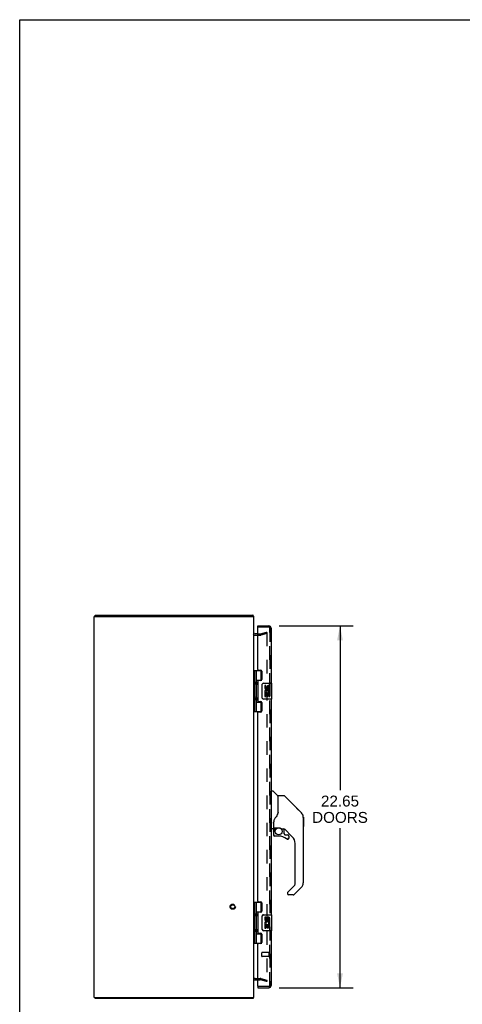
# Model space of a CAD drawing. Header units: inches. Extents: x 0 to 155, y 0 to 100.
# Tile 3 of 19: x 0 to 28, y 38 to 100. Entities that reach past the tile are written whole.
import ezdxf

# ---------------------------------------------------------------- set-up
doc = ezdxf.new("R2010")
doc.units = ezdxf.units.IN
doc.header["$LTSCALE"] = 8.5
doc.header["$MEASUREMENT"] = 0
doc.linetypes.add('HIDDEN', pattern=[0.2, 0.1, -0.1])
doc.layers.get('0').update_dxf_attribs({"linetype": 'CONTINUOUS'})
for name, color, linetype in [('DEFAULT_2', 8, 'HIDDEN'), ('DIMENSIONS', 7, 'CONTINUOUS'), ('DOOR_ASSEMBLY_LEFT', 7, 'CONTINUOUS'), ('DOOR_ASSEMBLY_RIGHT', 7, 'CONTINUOUS')]:
    doc.layers.add(name, color=color, linetype=linetype)
doc.styles.get("Standard").update_dxf_attribs({"font": 'arial.ttf'})
doc.dimstyles.new('DIMSTYLE_1', dxfattribs={"dimtxt": 0.681818, "dimasz": 0.909091, "dimexe": 0.09, "dimexo": 0.07, "dimgap": 0.0375, "dimtad": 0, "dimtih": 1, "dimtoh": 1, "dimzin": 4, "dimdsep": 46, "dimtxsty": 'Standard', "dimblk": '_FILLED', "dimblk1": '_FILLED', "dimblk2": '_FILLED', "dimcen": 0.09, "dimadec": 3, "dimazin": 1, "dimtfac": 1, "dimtdec": 3, "dimtofl": 0, "dimtmove": 0, "dimatfit": 3, "dimldrblk": '_FILLED', "dimfxl": 0, "dimtolj": 1, "dimtzin": 4, "dimarcsym": 0})

# ---------------------------------------------------------------- blocks, each defined once
blk = doc.blocks.new('_FILLED')
at = {"color": 0, "linetype": 'ByBlock'}
blk.add_solid([(0, 0), (-1, 0.2), (-1, -0.2)], dxfattribs=at)
blk = doc.blocks.new('*D9')
at = {"layer": 'DIMENSIONS', "color": 2, "linetype": 'Continuous'}
for p, q in [((16.226, 62.046), (20.858, 62.046)), ((20.04, 62.046), (20.04, 51.765)), ((20.04, 39.396), (20.04, 49.379)), ((16.226, 39.396), (20.858, 39.396))]:
    blk.add_line(p, q, dxfattribs=at)
at = {"layer": 'DIMENSIONS', "color": 2, "linetype": 'Continuous', "xscale": 0.9090909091, "yscale": 0.9090909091, "zscale": 0.9090909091}
for p, rotation in [((20.04, 62.046), 90), ((20.04, 39.396), 270)]:
    blk.add_blockref('_FILLED', p, dxfattribs=dict(at, rotation=rotation))
at = {"layer": 'DIMENSIONS', "color": 2, "linetype": 'Continuous', "insert": (20.04, 51.425), "char_height": 0.6818, "width": 3.48766, "attachment_point": 2, "line_spacing_factor": 0.9}
blk.add_mtext('22.65\\PDOORS', dxfattribs=at)

msp = doc.modelspace()

# ---------------------------------------------------------------- linework, layer by layer
at = {"color": 7, "linetype": 'Continuous'}
for p, q in [((0, 0), (0, 100)), ((0, 100), (154.545, 100)), ((4.72, 62.646), (4.72, 62.721)), ((4.72, 38.796), (4.72, 38.721)), ((14.594, 38.796), (14.594, 38.721))]:
    msp.add_line(p, q, dxfattribs=at)
at = {"color": 3, "linetype": 'Continuous'}
for p, q in [((4.657, 38.796), (4.657, 62.646)), ((4.657, 62.646), (14.657, 62.646)), ((4.72, 62.721), (14.594, 62.721)), ((14.657, 38.796), (14.657, 62.646)), ((14.9, 61.546), (14.727, 61.546)), ((14.727, 39.896), (14.9, 39.896)), ((4.657, 38.796), (14.657, 38.796)), ((14.594, 38.721), (4.72, 38.721))]:
    msp.add_line(p, q, dxfattribs=at)
for points in [[(14.606, 62.698), (14.605, 62.703), (14.604, 62.705), (14.603, 62.707), (14.603, 62.71), (14.602, 62.712), (14.601, 62.713), (14.6, 62.715), (14.6, 62.717), (14.599, 62.718), (14.598, 62.719), (14.597, 62.72), (14.596, 62.72), (14.595, 62.721), (14.594, 62.721)], [(14.615, 62.678), (14.614, 62.679), (14.613, 62.681), (14.612, 62.683), (14.61, 62.685), (14.609, 62.687), (14.608, 62.69), (14.608, 62.692), (14.607, 62.695), (14.606, 62.698)], [(14.605, 38.739), (14.604, 38.736), (14.603, 38.734), (14.603, 38.732), (14.602, 38.73), (14.601, 38.728), (14.6, 38.726), (14.6, 38.724), (14.599, 38.723), (14.598, 38.722), (14.597, 38.721), (14.596, 38.721), (14.595, 38.721), (14.594, 38.721)], [(14.615, 38.764), (14.614, 38.762), (14.613, 38.761), (14.612, 38.759), (14.61, 38.757), (14.609, 38.754), (14.608, 38.752), (14.608, 38.749), (14.607, 38.746), (14.606, 38.744), (14.605, 38.739)]]:
    msp.add_lwpolyline(points, dxfattribs=at)
for centre, radius, start, end in [((14.512, 62.576), 0.145, 28.86869, 44.60138), ((14.727, 61.616), 0.07, 180, 270), ((14.727, 39.826), 0.07, 90, 180), ((14.512, 38.866), 0.145, 315.39862, 331.13131)]:
    msp.add_arc(centre, radius, start, end, dxfattribs=at)
at = {"layer": 'DEFAULT_2', "color": 8, "linetype": 'HIDDEN'}
for p, q in [((15.066, 61.547), (15.45, 61.65)), ((15.45, 61.65), (15.469, 61.578)), ((15.456, 61.644), (15.455, 61.645)), ((15.458, 61.644), (15.456, 61.644)), ((14.722, 61.471), (15.059, 61.471)), ((14.9, 61.546), (15.055, 61.546)), ((15.469, 61.578), (15.085, 61.475)), ((15.469, 61.63), (15.469, 39.812)), ((15.47, 61.595), (15.47, 61.283)), ((14.722, 39.971), (15.059, 39.971)), ((14.9, 39.896), (15.055, 39.896)), ((15.45, 39.791), (15.066, 39.894)), ((15.085, 39.967), (15.469, 39.864)), ((15.469, 39.864), (15.45, 39.791))]:
    msp.add_line(p, q, dxfattribs=at)
for points in [[(15.455, 61.645), (15.455, 61.645), (15.453, 61.644), (15.451, 61.644)], [(15.458, 61.644), (15.46, 61.644), (15.461, 61.643), (15.463, 61.642), (15.464, 61.641), (15.465, 61.64), (15.466, 61.639), (15.467, 61.638), (15.468, 61.636), (15.469, 61.635), (15.469, 61.633), (15.469, 61.631), (15.469, 61.63)], [(15.455, 39.797), (15.455, 39.797), (15.453, 39.797), (15.451, 39.797)], [(15.469, 39.812), (15.469, 39.81), (15.469, 39.808), (15.469, 39.807), (15.468, 39.805), (15.467, 39.804), (15.466, 39.802), (15.465, 39.801), (15.464, 39.8), (15.463, 39.799), (15.461, 39.798), (15.46, 39.798), (15.458, 39.797), (15.456, 39.797), (15.455, 39.797)]]:
    msp.add_lwpolyline(points, dxfattribs=at)
for radius in [0.164, 0.124]:
    msp.add_circle((13.332, 44.471), radius, dxfattribs=at)
for centre, radius, start, end in [((14.727, 61.616), 0.145, 218.75492, 270), ((15.055, 61.586), 0.04, 270, 285), ((15.055, 61.586), 0.115, 270, 285), ((14.727, 39.826), 0.145, 90, 141.24508), ((15.055, 39.856), 0.115, 75, 90), ((15.055, 39.856), 0.04, 75, 90)]:
    msp.add_arc(centre, radius, start, end, dxfattribs=at)
at = {"layer": 'DOOR_ASSEMBLY_LEFT', "color": 7, "linetype": 'Continuous'}
for p, q in [((14.9, 61.971), (14.9, 62.046)), ((14.92, 61.971), (14.9, 61.971)), ((14.657, 59.25), (15.141, 59.25)), ((14.696, 59.25), (14.696, 56.691)), ((14.795, 59.25), (14.795, 58.563)), ((15.115, 58.66), (15.115, 59.25)), ((14.795, 58.66), (15.142, 58.66)), ((15.084, 58.651), (15.084, 58.628)), ((15.084, 58.651), (15.135, 58.651)), ((14.795, 58.363), (14.795, 57.579)), ((14.811, 58.463), (14.811, 58.533)), ((14.811, 58.463), (14.811, 58.393)), ((14.811, 58.463), (14.811, 58.463)), ((15.16, 57.571), (15.16, 58.371)), ((15.26, 58.471), (15.77, 58.471)), ((15.335, 58.316), (15.335, 58.18)), ((15.398, 58.316), (15.335, 58.316)), ((15.398, 58.18), (15.398, 58.316)), ((15.463, 58.243), (15.463, 58.174)), ((15.524, 58.18), (15.524, 58.222)), ((15.587, 58.086), (15.587, 58.222)), ((15.587, 58.086), (15.647, 58.086)), ((15.647, 58.086), (15.647, 58.243)), ((15.647, 57.902), (15.647, 57.955)), ((15.785, 57.486), (15.785, 58.456)), ((14.795, 57.379), (14.795, 56.691)), ((14.811, 57.479), (14.811, 57.549)), ((14.811, 57.479), (14.811, 57.409)), ((14.811, 57.479), (14.811, 57.479)), ((15.77, 57.471), (15.26, 57.471)), ((15.335, 57.855), (15.335, 57.625)), ((15.354, 57.855), (15.335, 57.855)), ((15.335, 57.625), (15.398, 57.625)), ((15.388, 57.855), (15.415, 57.874)), ((15.388, 57.855), (15.647, 57.855)), ((15.398, 57.625), (15.398, 57.792)), ((15.398, 57.792), (15.463, 57.792)), ((15.463, 57.792), (15.463, 57.656)), ((15.463, 57.656), (15.524, 57.656)), ((15.524, 57.656), (15.524, 57.792)), ((15.524, 57.792), (15.587, 57.792)), ((15.579, 57.891), (15.637, 57.866)), ((15.587, 57.625), (15.587, 57.792)), ((15.587, 57.625), (15.647, 57.625)), ((15.647, 57.625), (15.647, 57.855)), ((14.795, 57.282), (15.142, 57.282)), ((15.084, 57.313), (15.084, 57.291)), ((15.135, 57.291), (15.084, 57.291)), ((15.115, 56.691), (15.115, 57.282)), ((14.657, 56.691), (15.141, 56.691)), ((15.764, 51.666), (15.725, 51.666)), ((15.764, 49.351), (15.764, 51.717)), ((15.772, 51.725), (15.827, 51.725)), ((16.149, 51.418), (15.855, 51.713)), ((16.158, 51.397), (16.158, 50.346)), ((16.166, 50.358), (16.166, 51.402)), ((16.527, 51.41), (16.174, 51.41)), ((16.583, 51.387), (17.625, 50.344)), ((17.32, 50.649), (17.32, 50.649)), ((17.626, 50.343), (17.326, 50.644)), ((16.165, 50.366), (16.145, 50.309)), ((17.693, 50.254), (17.693, 50.253)), ((17.741, 50.065), (17.741, 45.963)), ((17.748, 50.069), (17.748, 49.482)), ((15.764, 49.402), (15.725, 49.402)), ((15.843, 49.343), (15.772, 49.343)), ((15.882, 49.787), (15.882, 49.785)), ((15.882, 49.785), (15.882, 49.382)), ((15.883, 49.706), (15.884, 49.713)), ((15.883, 49.699), (15.883, 49.706)), ((15.884, 49.719), (15.886, 49.726)), ((15.884, 49.713), (15.884, 49.719)), ((15.886, 49.726), (15.887, 49.732)), ((15.891, 49.814), (15.89, 49.789)), ((15.89, 49.434), (15.89, 49.789)), ((15.91, 49.414), (16.205, 49.414)), ((16.009, 49.414), (15.944, 49.349)), ((15.95, 49.343), (15.948, 49.345)), ((15.952, 49.341), (15.95, 49.343)), ((16.402, 49.343), (16.478, 49.343)), ((16.516, 49.339), (16.516, 49.056)), ((17.056, 48.846), (16.561, 49.342)), ((15.886, 49.21), (15.886, 48.972)), ((15.889, 49.21), (15.898, 49.21)), ((15.898, 48.972), (15.889, 48.972)), ((16.201, 48.893), (15.965, 48.893)), ((16.52, 49.047), (16.592, 48.975)), ((16.6, 48.972), (16.753, 48.972)), ((16.761, 48.698), (16.753, 48.697)), ((16.829, 48.774), (16.821, 48.774)), ((16.829, 48.774), (16.829, 48.765)), ((16.831, 48.893), (16.831, 48.774)), ((17.229, 45.877), (17.229, 48.429)), ((16.774, 45.39), (17.206, 45.821)), ((17.625, 45.684), (17.173, 45.232)), ((16.756, 45.347), (16.756, 45.288)), ((17.118, 45.209), (16.835, 45.209)), ((14.657, 44.75), (15.141, 44.75)), ((14.696, 44.75), (14.696, 42.191)), ((14.795, 44.75), (14.795, 44.063)), ((15.115, 44.16), (15.115, 44.75)), ((14.795, 44.16), (15.142, 44.16)), ((14.795, 43.863), (14.795, 43.079)), ((14.811, 43.963), (14.811, 44.033)), ((14.811, 43.963), (14.811, 43.893)), ((14.811, 43.963), (14.811, 43.963)), ((15.084, 44.151), (15.135, 44.151)), ((15.084, 44.151), (15.084, 44.128)), ((15.16, 43.071), (15.16, 43.871)), ((15.26, 43.971), (15.77, 43.971)), ((15.398, 43.816), (15.335, 43.816)), ((15.335, 43.816), (15.335, 43.68)), ((15.398, 43.68), (15.398, 43.816)), ((15.785, 42.986), (15.785, 43.956)), ((15.354, 43.355), (15.335, 43.355)), ((15.335, 43.355), (15.335, 43.125)), ((15.388, 43.355), (15.415, 43.374)), ((15.388, 43.355), (15.647, 43.355)), ((15.398, 43.292), (15.463, 43.292)), ((15.398, 43.125), (15.398, 43.292)), ((15.463, 43.743), (15.463, 43.674)), ((15.463, 43.292), (15.463, 43.156)), ((15.463, 43.156), (15.524, 43.156)), ((15.524, 43.68), (15.524, 43.722)), ((15.524, 43.292), (15.587, 43.292)), ((15.524, 43.156), (15.524, 43.292)), ((15.579, 43.391), (15.637, 43.366)), ((15.587, 43.586), (15.587, 43.722)), ((15.587, 43.586), (15.647, 43.586)), ((15.587, 43.125), (15.587, 43.292)), ((15.647, 43.586), (15.647, 43.743)), ((15.647, 43.402), (15.647, 43.455)), ((15.647, 43.125), (15.647, 43.355)), ((14.795, 42.879), (14.795, 42.191)), ((14.795, 42.782), (15.142, 42.782)), ((14.811, 42.979), (14.811, 43.049)), ((14.811, 42.979), (14.811, 42.909)), ((14.811, 42.979), (14.811, 42.979)), ((15.084, 42.813), (15.084, 42.791)), ((15.135, 42.791), (15.084, 42.791)), ((15.115, 42.191), (15.115, 42.782)), ((15.77, 42.971), (15.26, 42.971)), ((15.335, 43.125), (15.398, 43.125)), ((15.587, 43.125), (15.647, 43.125)), ((14.657, 42.191), (15.141, 42.191)), ((14.9, 39.471), (14.92, 39.471)), ((14.9, 39.471), (14.9, 39.396))]:
    msp.add_line(p, q, dxfattribs=at)
at = {"layer": 'DOOR_ASSEMBLY_LEFT', "color": 3, "linetype": 'Continuous'}
for p, q in [((14.9, 62.046), (15.59, 62.046)), ((14.9, 59.312), (14.9, 61.951)), ((15.725, 61.911), (15.725, 58.471)), ((14.931, 59.281), (15.087, 59.281)), ((15.15, 59.218), (15.15, 58.691)), ((14.9, 58.597), (14.9, 57.344)), ((15.087, 58.628), (14.931, 58.628)), ((15.725, 57.471), (15.725, 43.971)), ((14.931, 57.313), (15.087, 57.313)), ((15.15, 57.25), (15.15, 56.723)), ((14.9, 44.812), (14.9, 56.629)), ((15.087, 56.66), (14.931, 56.66)), ((14.931, 44.781), (15.087, 44.781)), ((15.15, 44.718), (15.15, 44.191)), ((14.9, 44.097), (14.9, 42.844)), ((15.087, 44.128), (14.931, 44.128)), ((14.931, 42.813), (15.087, 42.813)), ((15.15, 42.75), (15.15, 42.223)), ((15.725, 42.971), (15.725, 39.531)), ((14.9, 39.491), (14.9, 42.129)), ((15.087, 42.16), (14.931, 42.16)), ((14.9, 39.396), (15.59, 39.396))]:
    msp.add_line(p, q, dxfattribs=at)
at = {"layer": 'DOOR_ASSEMBLY_LEFT', "color": 8, "linetype": 'HIDDEN'}
for p, q in [((15.59, 61.971), (14.92, 61.971)), ((15.65, 39.531), (15.65, 61.911)), ((15.15, 41.357), (15.15, 41.585)), ((15.607, 41.595), (15.16, 41.595)), ((15.607, 41.347), (15.16, 41.347)), ((15.607, 41.329), (15.607, 41.613)), ((15.59, 39.471), (14.92, 39.471))]:
    msp.add_line(p, q, dxfattribs=at)
at = {"layer": 'DOOR_ASSEMBLY_LEFT', "color": 7, "linetype": 'Continuous'}
for points in [[(14.795, 58.607), (14.796, 58.598), (14.798, 58.589), (14.801, 58.578), (14.805, 58.567), (14.809, 58.555), (14.814, 58.544), (14.819, 58.532), (14.824, 58.52), (14.828, 58.509), (14.832, 58.497), (14.835, 58.486), (14.837, 58.474), (14.837, 58.463), (14.837, 58.451), (14.835, 58.44), (14.832, 58.428), (14.828, 58.417), (14.824, 58.405), (14.819, 58.393), (14.814, 58.382), (14.809, 58.37), (14.805, 58.358), (14.801, 58.347), (14.798, 58.337), (14.796, 58.327), (14.795, 58.319)], [(15.16, 58.371), (15.16, 58.377), (15.161, 58.383), (15.162, 58.389), (15.163, 58.395), (15.165, 58.401), (15.167, 58.407)], [(14.795, 57.623), (14.796, 57.614), (14.798, 57.605), (14.801, 57.594), (14.805, 57.583), (14.809, 57.571), (14.814, 57.56), (14.819, 57.548), (14.824, 57.536), (14.828, 57.525), (14.832, 57.513), (14.835, 57.502), (14.837, 57.49), (14.837, 57.479), (14.837, 57.467), (14.835, 57.456), (14.832, 57.444), (14.828, 57.433), (14.824, 57.421), (14.819, 57.409), (14.814, 57.398), (14.809, 57.386), (14.805, 57.374), (14.801, 57.363), (14.798, 57.353), (14.796, 57.343), (14.795, 57.335)], [(15.167, 57.535), (15.165, 57.54), (15.163, 57.546), (15.162, 57.552), (15.161, 57.558), (15.16, 57.564), (15.16, 57.571)], [(16.583, 51.387), (16.575, 51.393), (16.566, 51.399), (16.557, 51.404), (16.548, 51.407), (16.537, 51.409), (16.527, 51.41)], [(15.944, 49.96), (15.933, 49.943), (15.918, 49.915), (15.905, 49.883), (15.896, 49.848), (15.891, 49.814)], [(16.145, 50.309), (16.114, 50.24), (16.078, 50.17), (16.036, 50.098), (15.989, 50.025), (15.944, 49.96)], [(16.158, 50.534), (16.16, 50.533), (16.162, 50.532), (16.164, 50.531), (16.165, 50.529), (16.166, 50.528), (16.166, 50.527)], [(17.733, 50.143), (17.726, 50.173), (17.712, 50.213), (17.694, 50.251), (17.672, 50.287), (17.647, 50.32), (17.626, 50.343)], [(15.883, 49.791), (15.883, 49.79), (15.882, 49.787)], [(15.887, 49.732), (15.888, 49.736), (15.889, 49.739), (15.89, 49.743), (15.89, 49.744)], [(15.889, 49.21), (15.889, 49.225), (15.891, 49.24), (15.894, 49.255), (15.898, 49.27), (15.903, 49.284), (15.91, 49.298), (15.917, 49.311), (15.926, 49.324), (15.935, 49.336), (15.946, 49.347)], [(15.952, 49.341), (15.942, 49.33), (15.933, 49.319), (15.925, 49.307), (15.918, 49.294), (15.912, 49.281), (15.907, 49.267), (15.903, 49.253), (15.9, 49.239), (15.898, 49.224), (15.898, 49.21)], [(15.948, 49.345), (15.947, 49.346), (15.946, 49.347), (15.946, 49.347), (15.946, 49.347)], [(16.205, 49.414), (16.209, 49.414), (16.222, 49.414), (16.235, 49.412), (16.248, 49.41), (16.261, 49.408), (16.273, 49.405), (16.284, 49.402), (16.295, 49.398), (16.305, 49.394), (16.314, 49.39), (16.323, 49.386), (16.331, 49.382), (16.338, 49.378), (16.345, 49.374), (16.351, 49.37), (16.357, 49.367), (16.362, 49.363), (16.367, 49.36), (16.375, 49.355)], [(16.375, 49.355), (16.378, 49.353), (16.381, 49.351), (16.384, 49.349), (16.387, 49.347), (16.39, 49.346), (16.393, 49.345), (16.396, 49.344), (16.4, 49.343)], [(15.965, 48.896), (15.957, 48.896), (15.948, 48.897), (15.94, 48.9), (15.932, 48.903), (15.924, 48.907), (15.917, 48.912), (15.911, 48.918), (15.905, 48.924), (15.9, 48.931), (15.896, 48.939), (15.893, 48.947), (15.891, 48.955), (15.889, 48.963), (15.889, 48.972)], [(15.898, 48.972), (15.898, 48.964), (15.899, 48.957), (15.901, 48.95), (15.904, 48.943), (15.908, 48.936), (15.912, 48.93), (15.917, 48.924), (15.923, 48.919), (15.929, 48.915), (15.936, 48.911), (15.943, 48.908), (15.95, 48.906), (15.958, 48.905), (15.965, 48.904)], [(15.965, 48.896), (15.965, 48.896), (15.965, 48.896), (15.965, 48.897), (15.965, 48.898), (15.965, 48.899), (15.965, 48.901), (15.965, 48.904)], [(16.753, 48.697), (16.744, 48.698), (16.735, 48.699), (16.727, 48.702), (16.718, 48.705), (16.711, 48.71), (16.704, 48.715)], [(16.709, 48.722), (16.716, 48.717), (16.722, 48.713), (16.729, 48.71), (16.737, 48.708), (16.744, 48.707), (16.752, 48.706), (16.76, 48.706), (16.767, 48.708), (16.775, 48.71), (16.782, 48.713), (16.788, 48.716), (16.795, 48.721), (16.8, 48.726), (16.805, 48.731), (16.81, 48.738), (16.814, 48.744), (16.817, 48.751), (16.819, 48.759), (16.82, 48.766), (16.821, 48.774)], [(16.829, 48.765), (16.827, 48.757), (16.825, 48.749), (16.822, 48.741), (16.818, 48.733), (16.813, 48.726), (16.807, 48.72), (16.8, 48.714), (16.793, 48.709), (16.786, 48.705), (16.778, 48.702), (16.77, 48.699), (16.761, 48.698)], [(16.774, 45.39), (16.774, 45.389), (16.773, 45.388), (16.772, 45.387), (16.771, 45.386), (16.77, 45.385), (16.77, 45.385)], [(14.795, 44.107), (14.796, 44.098), (14.798, 44.089), (14.801, 44.078), (14.805, 44.067), (14.809, 44.055), (14.814, 44.044), (14.819, 44.032), (14.824, 44.02), (14.828, 44.009), (14.832, 43.997), (14.835, 43.986), (14.837, 43.974), (14.837, 43.963), (14.837, 43.951), (14.835, 43.94), (14.832, 43.928), (14.828, 43.917), (14.824, 43.905), (14.819, 43.893), (14.814, 43.882), (14.809, 43.87), (14.805, 43.858), (14.801, 43.847), (14.798, 43.837), (14.796, 43.827), (14.795, 43.819)], [(15.16, 43.871), (15.16, 43.877), (15.161, 43.883), (15.162, 43.889), (15.163, 43.895), (15.165, 43.901), (15.167, 43.907)], [(14.795, 43.123), (14.796, 43.114), (14.798, 43.105), (14.801, 43.094), (14.805, 43.083), (14.809, 43.071), (14.814, 43.06), (14.819, 43.048), (14.824, 43.036), (14.828, 43.025), (14.832, 43.013), (14.835, 43.002), (14.837, 42.99), (14.837, 42.979), (14.837, 42.967), (14.835, 42.956), (14.832, 42.944), (14.828, 42.933), (14.824, 42.921), (14.819, 42.909), (14.814, 42.898), (14.809, 42.886), (14.805, 42.874), (14.801, 42.863), (14.798, 42.853), (14.796, 42.843), (14.795, 42.835)], [(15.167, 43.035), (15.165, 43.04), (15.163, 43.046), (15.162, 43.052), (15.161, 43.058), (15.16, 43.064), (15.16, 43.071)]]:
    msp.add_lwpolyline(points, dxfattribs=at)
msp.add_circle((16.201, 49.189), 0.217, dxfattribs=at)
at = {"layer": 'DOOR_ASSEMBLY_LEFT', "color": 3, "linetype": 'Continuous'}
for centre, radius, start, end in [((14.92, 61.951), 0.02, 90, 180), ((15.59, 61.911), 0.135, 0, 90), ((14.931, 59.312), 0.031, 180, 270), ((15.087, 59.218), 0.063, 0, 90), ((14.931, 58.597), 0.031, 90, 180), ((15.087, 58.691), 0.063, 270, 360), ((14.931, 57.344), 0.031, 180, 270), ((15.087, 57.25), 0.063, 0, 90), ((15.087, 56.723), 0.063, 270, 360), ((14.931, 56.629), 0.031, 90, 180), ((14.931, 44.812), 0.031, 180, 270), ((15.087, 44.718), 0.063, 0, 90), ((14.931, 44.097), 0.031, 90, 180), ((15.087, 44.191), 0.063, 270, 360), ((14.931, 42.844), 0.031, 180, 270), ((15.087, 42.75), 0.063, 0, 90), ((14.931, 42.129), 0.031, 90, 180), ((15.087, 42.223), 0.063, 270, 360), ((14.92, 39.491), 0.02, 180, 270), ((15.59, 39.531), 0.135, 270, 360)]:
    msp.add_arc(centre, radius, start, end, dxfattribs=at)
at = {"layer": 'DOOR_ASSEMBLY_LEFT', "color": 8, "linetype": 'HIDDEN'}
for centre, radius, start, end in [((15.59, 61.911), 0.06, 0, 90), ((15.16, 41.585), 0.01, 90, 180), ((15.16, 41.357), 0.01, 180, 270), ((15.628, 41.613), 0.0215, 360, 180), ((15.628, 41.329), 0.0215, 180, 0), ((15.59, 39.531), 0.06, 270, 360)]:
    msp.add_arc(centre, radius, start, end, dxfattribs=at)
at = {"layer": 'DOOR_ASSEMBLY_LEFT', "color": 7, "linetype": 'Continuous'}
for centre, radius, start, end in [((14.721, 58.533), 0.09, 0, 35.18775), ((14.721, 58.393), 0.09, 324.81225, 360), ((15.26, 58.371), 0.1, 90, 158.80036), ((15.43, 58.18), 0.0943, 180, 360), ((15.489, 57.928), 0.154, 161.41988, 206.19629), ((15.492, 57.929), 0.157, 9.70314, 161.87913), ((15.43, 58.18), 0.0314, 180, 261.22946), ((15.492, 57.929), 0.0943, 336.59665, 215.11217), ((15.429, 58.185), 0.0362, 263.42855, 341.76278), ((15.555, 58.222), 0.0943, 71.72667, 167.43379), ((15.555, 58.222), 0.0314, 0, 180.04847), ((15.555, 58.222), 0.0943, 12.54017, 71.70103), ((15.77, 58.456), 0.015, 0, 90), ((14.721, 57.549), 0.09, 0, 35.18775), ((14.721, 57.409), 0.09, 324.81225, 360), ((15.26, 57.571), 0.1, 201.20502, 270), ((15.492, 57.929), 0.157, 205.73705, 207.8532), ((15.492, 57.929), 0.157, 336.59665, 350.29686), ((15.77, 57.486), 0.015, 270, 360), ((15.772, 51.717), 0.00787, 90, 180), ((15.827, 51.685), 0.0394, 45, 90), ((16.129, 51.397), 0.0295, 0, 45), ((16.146, 51.228), 0.0197, 306.99405, 360), ((16.174, 51.402), 0.00787, 90, 180), ((17.347, 50.065), 0.394, 20.94788, 45), ((17.347, 50.065), 0.394, 0, 11.2904), ((17.728, 50.069), 0.0197, 0, 51.78012), ((15.772, 49.351), 0.00787, 180, 270), ((15.843, 49.382), 0.0394, 270, 360), ((16.083, 49.21), 0.197, 135, 180), ((15.91, 49.434), 0.0197, 180, 270), ((16.478, 49.146), 0.197, 50.64978, 90), ((17.728, 49.482), 0.0197, 310.21786, 360), ((15.965, 48.972), 0.0787, 180, 270), ((16.201, 48.106), 0.787, 50.4788, 90), ((16.528, 49.056), 0.0118, 180, 225), ((16.6, 48.984), 0.0118, 225, 270), ((16.753, 48.774), 0.0787, 230.4788, 360), ((16.753, 48.893), 0.0787, 0, 90), ((16.638, 48.429), 0.591, 0, 45), ((17.15, 45.877), 0.0787, 315, 360), ((17.347, 45.963), 0.394, 315, 360), ((16.816, 45.347), 0.0591, 141.13263, 180), ((16.835, 45.288), 0.0787, 180, 270), ((17.118, 45.288), 0.0787, 270, 315), ((14.721, 44.033), 0.09, 0, 35.18775), ((14.721, 43.893), 0.09, 324.81225, 360), ((15.26, 43.871), 0.1, 90, 158.80036), ((15.555, 43.722), 0.0943, 71.72667, 167.43379), ((15.555, 43.722), 0.0943, 12.54017, 71.70103), ((15.77, 43.956), 0.015, 0, 90), ((15.43, 43.68), 0.0943, 180, 360), ((15.489, 43.428), 0.154, 161.41988, 206.19629), ((15.492, 43.429), 0.157, 9.70314, 161.87913), ((15.492, 43.429), 0.157, 205.73705, 207.8532), ((15.43, 43.68), 0.0314, 180, 261.22946), ((15.492, 43.429), 0.0943, 336.59665, 215.11217), ((15.429, 43.685), 0.0362, 263.42855, 341.76278), ((15.555, 43.722), 0.0314, 0, 180.04847), ((15.492, 43.429), 0.157, 336.59665, 350.29686), ((14.721, 43.049), 0.09, 0, 35.18775), ((14.721, 42.909), 0.09, 324.81225, 360), ((15.26, 43.071), 0.1, 201.20502, 270), ((15.77, 42.986), 0.015, 270, 360)]:
    msp.add_arc(centre, radius, start, end, dxfattribs=at)
for centre in [(14.884, 58.463), (14.884, 57.479), (14.884, 43.963), (14.884, 42.979)]:
    msp.add_ellipse(centre, major_axis=(0, 0.188), ratio=0.5625, start_param=1.007189, end_param=2.134404, dxfattribs=at)
at = {"layer": 'DOOR_ASSEMBLY_RIGHT', "color": 8, "linetype": 'HIDDEN'}
for p, q in [((15.59, 61.971), (14.92, 61.971)), ((15.65, 61.911), (15.65, 39.531)), ((15.59, 39.471), (14.92, 39.471))]:
    msp.add_line(p, q, dxfattribs=at)
for centre, start, end in [((15.59, 61.911), 0, 90), ((15.59, 39.531), 270, 360)]:
    msp.add_arc(centre, 0.06, start, end, dxfattribs=at)

# ---------------------------------------------------------------- dimensions: what is measured, and where the dimension line sits
at = {"layer": 'DIMENSIONS', "color": 2, "linetype": 'Continuous'}
dim = msp.add_linear_dim(base=(20.04, 39.396), p1=(16.156, 62.046), p2=(16.156, 39.396), angle=270, text='<>\\PDOORS', dimstyle='DIMSTYLE_1', dxfattribs=at)
dim.commit()
dim.dimension.update_dxf_attribs({"geometry": '*D9', "text_midpoint": (20.04, 50.572), "dimtype": 160})

doc.saveas('drawing.dxf')
